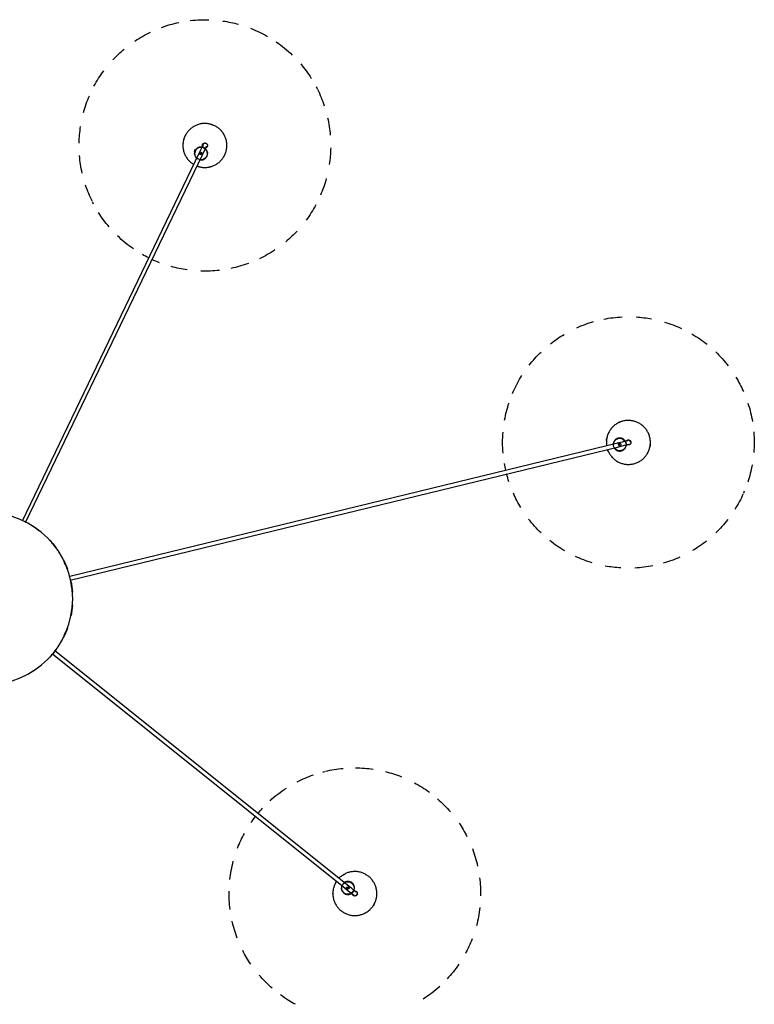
# Model space of a CAD drawing. Header units: millimetres. Extents: x 2868 to 10969, y -1250 to 7939.
# Tile 7 of 15: x 9801 to 10969, y 964 to 2530. Entities that reach past the tile are written whole.
import ezdxf

# ---------------------------------------------------------------- set-up
doc = ezdxf.new("R2010")
doc.units = ezdxf.units.MM
doc.layers.add('E-LITE-EQPM', color=7, linetype='Continuous', lineweight=20)

# ---------------------------------------------------------------- blocks, each defined once
blk = doc.blocks.new('68595-7L_ 68596-7L_ 68596-7L  KOMBO400 - 64314-44-7L SAMBA Black_ribbon beige pendant lamp ø450-7L-596455-Planta_PDF Copy 1')
at = {"layer": 'E-LITE-EQPM', "color": 253, "lineweight": 25, "true_color": 0xaaaaaa}
for p, q in [((104.5, 87.6), (572.3, 462.5)), ((576.1, 457.8), (107.8, 82.5)), ((581.2, 454.7), (582.5, 453)), ((579.4, 450.5), (578.1, 452.1)), ((579.8, 450.8), (578.7, 452.1)), ((579.4, 450.5), (580.9, 451.8)), ((580.9, 451.8), (582.5, 453)), ((582.1, 452.7), (581, 454)), ((132.8, -29.3), (1007.1, -242.2)), ((1005.7, -248.1), (132, -35.2)), ((338, -709.4), (56.1, -123.5)), ((61.6, -121.2), (343.4, -706.8)), ((1001.9, -255.1), (1002.4, -253.1)), ((1001.9, -255.1), (1003.9, -255.6)), ((1002.4, -255.2), (1002.8, -253.6)), ((1003.9, -255.6), (1005.8, -256.1)), ((1005.3, -255.9), (1005.7, -254.3)), ((1006.3, -254.1), (1005.8, -256.1)), ((330.2, -711), (332, -710.1)), ((330.2, -711), (331, -712.8)), ((330.4, -711.4), (331.9, -710.7)), ((331, -712.8), (331.9, -714.6)), ((331.7, -714.1), (333.2, -713.4)), ((333.5, -713.8), (331.9, -714.6))]:
    blk.add_line(p, q, dxfattribs=at)
at = {"layer": 'E-LITE-EQPM', "color": 253, "lineweight": 25, "true_color": 0xaaaaaa, "flags": 128}
for points in [[(556.2, 449.5), (555.8, 450.1), (555.1, 451.3), (554.4, 452.5), (553.8, 453.8), (553.2, 455), (552.6, 456.3), (552.2, 457.6), (551.7, 459), (551.4, 460.3), (551, 461.7), (550.8, 463.1), (550.6, 464.4), (550.4, 465.8), (550.3, 467.2), (550.3, 468.6), (550.3, 470), (550.3, 471.4), (550.5, 472.8), (550.6, 474.2), (550.9, 475.6), (551.2, 477), (551.5, 478.3), (551.9, 479.7), (552.4, 481), (552.9, 482.3), (553.4, 483.6), (554, 484.8), (554.7, 486.1), (555.4, 487.3), (556.2, 488.5), (557, 489.6), (557.8, 490.7), (558.7, 491.8), (559.6, 492.8), (560.6, 493.9), (561.6, 494.8), (562.7, 495.7), (563.8, 496.6), (564.9, 497.5), (566, 498.3), (567.2, 499), (568.4, 499.7), (569.7, 500.3), (570.9, 500.9), (572.2, 501.5), (573.5, 502), (574.9, 502.4), (576.2, 502.8), (577.6, 503.2), (578.9, 503.4), (580.3, 503.7), (581.7, 503.8), (583.1, 503.9), (584.5, 504), (585.3, 504)], [(585.3, 504), (586.7, 504), (588.1, 503.9), (589.4, 503.8), (590.8, 503.6), (592.2, 503.3), (593.6, 503), (594.9, 502.6), (596.3, 502.2), (597.6, 501.8), (598.9, 501.2), (600.2, 500.7), (601.4, 500.1), (602.6, 499.4), (603.8, 498.7), (605, 497.9), (606.2, 497.1), (607.3, 496.2), (608.3, 495.3), (609.4, 494.4), (610.4, 493.4), (611.3, 492.4), (612.2, 491.3), (613.1, 490.2), (613.9, 489.1), (614.7, 487.9), (615.4, 486.7), (616.1, 485.5), (616.8, 484.3), (617.3, 483), (617.9, 481.7), (618.4, 480.4), (618.8, 479), (619.2, 477.7), (619.5, 476.3), (619.7, 475), (620, 473.6), (620.1, 472.2), (620.2, 470.8), (620.3, 469.4), (620.2, 468), (620.2, 466.6), (620, 465.2), (619.9, 463.8), (619.6, 462.4), (619.3, 461.1), (619, 459.7), (618.6, 458.4), (618.1, 457), (617.6, 455.7), (617.1, 454.4), (616.5, 453.2), (615.8, 452), (615.1, 450.7), (614.4, 449.6), (613.6, 448.4), (612.7, 447.3), (611.8, 446.2), (610.9, 445.2), (609.9, 444.2), (608.9, 443.2), (607.8, 442.3), (606.8, 441.4), (605.6, 440.6), (604.5, 439.8), (603.3, 439), (602.1, 438.3), (600.8, 437.7), (599.6, 437.1), (598.3, 436.5), (597, 436), (595.7, 435.6), (594.3, 435.2), (593, 434.9), (591.6, 434.6), (590.2, 434.4), (588.8, 434.2), (587.4, 434.1), (586, 434), (585.3, 434)], [(564.7, 456.2), (564.6, 456.6), (564.4, 457), (564.3, 457.4), (564.2, 457.8), (564.1, 458.2), (564, 458.6), (564, 459), (563.9, 459.4), (563.9, 459.8), (563.9, 460.2), (563.9, 460.6), (564, 461), (564, 461.4), (564.1, 461.8), (564.1, 462.2), (564.2, 462.7), (564.3, 463), (564.5, 463.4), (564.6, 463.8), (564.7, 464.2), (564.9, 464.6), (565.1, 465), (565.3, 465.3), (565.5, 465.7), (565.7, 466), (566, 466.3), (566.2, 466.7), (566.5, 467), (566.8, 467.3), (567.1, 467.6), (567.4, 467.9), (567.7, 468.1), (568, 468.4), (568.3, 468.6), (568.7, 468.8), (569, 469.1), (569.4, 469.3), (569.8, 469.4), (570.1, 469.6), (570.5, 469.8), (570.9, 469.9), (571.3, 470), (571.7, 470.1), (572.1, 470.2), (572.5, 470.3), (572.9, 470.4), (573.3, 470.4), (573.7, 470.4), (574.1, 470.5), (574.6, 470.4), (575, 470.4), (575.4, 470.4), (575.8, 470.3), (576.2, 470.3), (576.6, 470.2), (577, 470.1), (577.4, 470), (577.8, 469.8), (578.2, 469.7), (578.5, 469.5), (578.9, 469.3), (579.3, 469.1), (579.6, 468.9), (580, 468.7)], [(580.2, 468.8), (580.4, 468.9), (580.5, 469.1), (580.7, 469.2), (580.9, 469.3), (581, 469.5), (581.2, 469.6), (581.4, 469.7), (581.5, 469.8), (581.7, 470), (581.8, 470.1), (581.9, 470.2), (582.1, 470.3), (582.2, 470.4), (582.3, 470.5), (582.4, 470.6), (582.5, 470.7), (582.7, 470.8), (582.7, 470.8), (582.8, 470.9), (582.9, 471), (583, 471.1), (583.1, 471.1), (583.1, 471.2), (583.2, 471.2), (583.2, 471.2), (583.3, 471.3), (583.3, 471.3), (583.4, 471.3), (583.4, 471.3), (583.4, 471.4), (583.4, 471.4)], [(585.3, 473), (585.1, 473), (584.9, 473), (584.8, 473), (584.6, 473), (584.5, 472.9), (584.3, 472.9), (584.2, 472.9), (584, 472.8), (583.8, 472.8), (583.7, 472.7), (583.6, 472.6), (583.4, 472.6), (583.3, 472.5), (583.1, 472.4), (583, 472.3), (582.9, 472.2), (582.7, 472.1), (582.6, 472), (582.5, 471.9), (582.4, 471.8), (582.3, 471.7), (582.2, 471.6), (582.1, 471.4), (582, 471.3), (581.9, 471.2), (581.8, 471), (581.7, 470.9), (581.7, 470.8), (581.6, 470.6), (581.5, 470.5), (581.5, 470.3), (581.4, 470.2), (581.4, 470), (581.3, 469.8), (581.3, 469.7)], [(585.3, 465), (585.4, 465), (585.6, 465), (585.7, 465), (585.9, 465.1), (586.1, 465.1), (586.2, 465.1), (586.4, 465.2), (586.5, 465.2), (586.7, 465.3), (586.8, 465.3), (587, 465.4), (587.1, 465.5), (587.2, 465.5), (587.4, 465.6), (587.5, 465.7), (587.6, 465.8), (587.8, 465.9), (587.9, 466), (588, 466.1), (588.1, 466.2), (588.2, 466.3), (588.3, 466.5), (588.4, 466.6), (588.5, 466.7), (588.6, 466.9), (588.7, 467), (588.8, 467.1), (588.9, 467.3), (588.9, 467.4), (589, 467.6), (589, 467.7), (589.1, 467.9), (589.1, 468), (589.2, 468.2), (589.2, 468.3), (589.2, 468.5), (589.2, 468.7), (589.3, 468.8), (589.3, 469), (589.3, 469.1), (589.2, 469.3), (589.2, 469.4), (589.2, 469.6), (589.2, 469.8), (589.2, 469.9), (589.1, 470.1), (589.1, 470.2), (589, 470.4), (589, 470.5), (588.9, 470.7), (588.8, 470.8), (588.8, 471), (588.7, 471.1), (588.6, 471.2), (588.5, 471.4), (588.4, 471.5), (588.3, 471.6), (588.2, 471.7), (588.1, 471.9), (588, 472), (587.8, 472.1), (587.7, 472.2), (587.6, 472.3), (587.5, 472.4), (587.3, 472.4), (587.2, 472.5), (587, 472.6), (586.9, 472.7), (586.7, 472.7), (586.6, 472.8), (586.4, 472.8), (586.3, 472.9), (586.1, 472.9), (586, 472.9), (585.8, 473), (585.7, 473), (585.5, 473), (585.3, 473), (585.3, 473)], [(569.5, 460.3), (573.8, 463.7), (578, 467.1), (580.2, 468.8)], [(583.9, 464.1), (579.7, 460.7), (575.4, 457.3), (573.3, 455.6)], [(583.7, 464.1), (583.9, 463.7), (584, 463.4), (584.1, 463), (584.2, 462.6), (584.3, 462.2), (584.4, 461.8), (584.4, 461.3), (584.5, 460.9), (584.5, 460.5), (584.5, 460.1), (584.5, 459.7), (584.5, 459.3), (584.4, 458.9), (584.4, 458.5), (584.3, 458.1), (584.2, 457.7), (584.1, 457.3), (584, 456.9), (583.8, 456.5), (583.7, 456.1), (583.5, 455.7), (583.3, 455.4), (583.1, 455), (582.9, 454.7), (582.7, 454.3), (582.4, 454), (582.2, 453.7)], [(587.1, 466.7), (587.1, 466.7), (587.1, 466.7), (587.1, 466.7), (587.1, 466.6), (587, 466.6), (587, 466.6), (587, 466.5), (586.9, 466.5), (586.8, 466.4), (586.8, 466.4), (586.7, 466.3), (586.6, 466.3), (586.5, 466.2), (586.4, 466.1), (586.3, 466), (586.2, 465.9), (586.1, 465.8), (586, 465.7), (585.8, 465.6), (585.7, 465.5), (585.6, 465.4), (585.4, 465.3), (585.3, 465.2), (585.1, 465.1), (585, 464.9), (584.8, 464.8), (584.7, 464.7), (584.5, 464.5), (584.3, 464.4), (584.1, 464.3), (584, 464.1), (583.9, 464.1)], [(585, 465), (585.2, 465), (585.3, 465)], [(585.3, 434), (583.9, 434), (582.5, 434.1), (581.1, 434.3), (579.7, 434.5), (578.3, 434.7), (576.9, 435), (575.6, 435.4), (574.2, 435.8), (572.9, 436.3), (571.6, 436.8), (570.4, 437.3), (569.1, 438), (567.9, 438.6), (566.7, 439.4), (565.5, 440.1), (564.4, 440.9), (563.3, 441.8), (562.2, 442.7), (561.1, 443.6), (560.2, 444.6)], [(579, 451.1), (578.7, 450.9), (578.3, 450.7), (577.9, 450.5), (577.5, 450.4), (577.1, 450.3), (576.7, 450.2), (576.3, 450.1), (575.9, 450), (575.5, 449.9), (575.1, 449.9), (574.7, 449.9), (574.3, 449.9), (573.9, 449.9), (573.5, 449.9), (573, 449.9), (572.6, 450), (572.2, 450.1), (571.8, 450.1), (571.4, 450.2), (571, 450.4), (570.6, 450.5), (570.3, 450.7), (569.9, 450.8), (569.5, 451), (569.2, 451.2), (568.8, 451.4), (568.5, 451.6)], [(987, -237.3), (987.2, -236.7), (987.7, -235.4), (988.3, -234.1), (988.9, -232.9), (989.5, -231.6), (990.2, -230.4), (991, -229.2), (991.8, -228.1), (992.6, -227), (993.5, -225.9), (994.4, -224.8), (995.4, -223.8), (996.4, -222.8), (997.4, -221.9), (998.5, -221), (999.6, -220.2), (1000.8, -219.4), (1002, -218.6), (1003.2, -217.9), (1004.4, -217.3), (1005.7, -216.7), (1007, -216.1), (1008.3, -215.6), (1009.6, -215.2), (1010.9, -214.8), (1012.3, -214.4), (1013.7, -214.1), (1015, -213.9), (1016.4, -213.7), (1017.8, -213.6), (1019.2, -213.5), (1020.6, -213.5), (1022, -213.6), (1023.4, -213.7), (1024.8, -213.8), (1026.2, -214), (1027.6, -214.3), (1028.9, -214.6), (1030.3, -215), (1031.6, -215.4), (1032.9, -215.9), (1034.2, -216.5), (1035.5, -217), (1036.7, -217.7), (1037.9, -218.4), (1039.1, -219.1), (1040.3, -219.9), (1041.4, -220.7), (1042.5, -221.6), (1043.6, -222.5), (1044.6, -223.5), (1045.6, -224.5), (1046.5, -225.5), (1047.4, -226.6), (1047.9, -227.2)], [(1047.9, -227.2), (1048.7, -228.3), (1049.5, -229.4), (1050.3, -230.6), (1050.9, -231.8), (1051.6, -233.1), (1052.2, -234.4), (1052.7, -235.7), (1053.2, -237), (1053.6, -238.3), (1054, -239.6), (1054.4, -241), (1054.6, -242.4), (1054.8, -243.8), (1055, -245.1), (1055.1, -246.5), (1055.2, -247.9), (1055.2, -249.3), (1055.1, -250.7), (1055, -252.1), (1054.8, -253.5), (1054.6, -254.9), (1054.3, -256.3), (1054, -257.6), (1053.6, -259), (1053.1, -260.3), (1052.6, -261.6), (1052.1, -262.9), (1051.5, -264.2), (1050.8, -265.4), (1050.1, -266.6), (1049.4, -267.8), (1048.6, -269), (1047.7, -270.1), (1046.9, -271.2), (1045.9, -272.2), (1045, -273.2), (1043.9, -274.2), (1042.9, -275.1), (1041.8, -276), (1040.7, -276.9), (1039.6, -277.7), (1038.4, -278.4), (1037.2, -279.1), (1035.9, -279.8), (1034.7, -280.4), (1033.4, -280.9), (1032.1, -281.4), (1030.7, -281.9), (1029.4, -282.3), (1028, -282.6), (1026.7, -282.9), (1025.3, -283.1), (1023.9, -283.3), (1022.5, -283.4), (1021.1, -283.5), (1019.7, -283.5), (1018.3, -283.5), (1016.9, -283.4), (1015.5, -283.2), (1014.1, -283), (1012.8, -282.7), (1011.4, -282.4), (1010.1, -282), (1008.7, -281.6), (1007.4, -281.1), (1006.1, -280.6), (1004.9, -280), (1003.6, -279.3), (1002.4, -278.7), (1001.2, -277.9), (1000, -277.1), (998.9, -276.3), (997.8, -275.4), (996.8, -274.5), (995.7, -273.6), (994.7, -272.6), (993.8, -271.5), (992.9, -270.5), (992.4, -269.9)], [(997.5, -240.1), (997.7, -239.7), (997.9, -239.4), (998.2, -239), (998.4, -238.7), (998.7, -238.4), (998.9, -238.1), (999.2, -237.8), (999.5, -237.5), (999.8, -237.2), (1000.2, -237), (1000.5, -236.7), (1000.8, -236.5), (1001.2, -236.3), (1001.6, -236.1), (1001.9, -235.9), (1002.3, -235.7), (1002.7, -235.6), (1003.1, -235.4), (1003.5, -235.3), (1003.8, -235.2), (1004.2, -235.1), (1004.7, -235), (1005.1, -235), (1005.5, -234.9), (1005.9, -234.9), (1006.3, -234.9), (1006.7, -234.9), (1007.1, -234.9), (1007.5, -234.9), (1007.9, -235), (1008.3, -235.1), (1008.7, -235.1), (1009.1, -235.2), (1009.5, -235.4), (1009.9, -235.5), (1010.3, -235.6), (1010.7, -235.8), (1011.1, -236), (1011.4, -236.2), (1011.8, -236.4), (1012.1, -236.6), (1012.5, -236.8), (1012.8, -237.1), (1013.1, -237.3), (1013.4, -237.6), (1013.7, -237.9), (1014, -238.2), (1014.3, -238.5), (1014.5, -238.8), (1014.8, -239.2), (1015, -239.5), (1015.2, -239.8), (1015.4, -240.2), (1015.6, -240.6), (1015.8, -240.9), (1016, -241.3), (1016.1, -241.7), (1016.2, -242.1), (1016.4, -242.5), (1016.5, -242.9), (1016.5, -243.3), (1016.6, -243.7), (1016.7, -244.1), (1016.7, -244.5)], [(992.4, -269.9), (991.6, -268.7), (990.8, -267.6), (990.1, -266.4), (989.4, -265.2), (988.7, -263.9), (988.2, -262.7), (987.6, -261.4), (987.1, -260.1), (986.7, -258.7), (986.3, -257.4), (986, -256), (985.7, -254.7), (985.5, -253.3), (985.3, -251.9), (985.2, -250.5), (985.2, -249.1), (985.2, -247.7), (985.2, -246.3), (985.4, -244.9), (985.5, -243.5)], [(1002.1, -254.5), (1001.8, -254.3), (1001.4, -254.2), (1001, -253.9), (1000.7, -253.7), (1000.4, -253.5), (1000, -253.2), (999.7, -253), (999.4, -252.7), (999.1, -252.4), (998.8, -252.1), (998.6, -251.8), (998.3, -251.5), (998.1, -251.2), (997.8, -250.8), (997.6, -250.5), (997.4, -250.1), (997.2, -249.8), (997, -249.4), (996.9, -249), (996.7, -248.6), (996.6, -248.2), (996.5, -247.8), (996.4, -247.4), (996.3, -247), (996.2, -246.6), (996.2, -246.2), (996.1, -245.8)], [(1015.5, -250.5), (1010.2, -249.2), (1004.9, -247.9), (1002.2, -247.2)], [(1003.6, -241.4), (1008.9, -242.7), (1014.2, -244), (1016.9, -244.6)], [(1015.4, -250.3), (1015.1, -250.6), (1014.9, -251), (1014.7, -251.3), (1014.4, -251.6), (1014.2, -251.9), (1013.9, -252.2), (1013.6, -252.5), (1013.3, -252.8), (1013, -253.1), (1012.7, -253.3), (1012.3, -253.6), (1012, -253.8), (1011.6, -254), (1011.3, -254.2), (1010.9, -254.4), (1010.5, -254.6), (1010.2, -254.8), (1009.8, -254.9), (1009.4, -255), (1009, -255.1), (1008.6, -255.2), (1008.2, -255.3), (1007.8, -255.4), (1007.4, -255.4), (1006.9, -255.4), (1006.5, -255.5), (1006.1, -255.5)], [(1019.5, -251.4), (1019.5, -251.4), (1019.4, -251.4), (1019.4, -251.4), (1019.4, -251.4), (1019.4, -251.4), (1019.3, -251.4), (1019.2, -251.4), (1019.2, -251.4), (1019.1, -251.3), (1019, -251.3), (1018.9, -251.3), (1018.8, -251.3), (1018.7, -251.2), (1018.6, -251.2), (1018.4, -251.2), (1018.3, -251.1), (1018.2, -251.1), (1018, -251.1), (1017.9, -251), (1017.7, -251), (1017.5, -251), (1017.3, -250.9), (1017.2, -250.9), (1017, -250.8), (1016.8, -250.8), (1016.6, -250.7), (1016.4, -250.7), (1016.2, -250.6), (1015.9, -250.6), (1015.7, -250.5), (1015.5, -250.5), (1015.5, -250.5)], [(1016.9, -244.6), (1017.1, -244.7), (1017.3, -244.7), (1017.5, -244.8), (1017.7, -244.8), (1018, -244.9), (1018.2, -244.9), (1018.3, -245), (1018.5, -245), (1018.7, -245.1), (1018.9, -245.1), (1019.1, -245.2), (1019.2, -245.2), (1019.4, -245.2), (1019.6, -245.3), (1019.7, -245.3), (1019.8, -245.3), (1020, -245.4), (1020.1, -245.4), (1020.2, -245.4), (1020.3, -245.5), (1020.4, -245.5), (1020.5, -245.5), (1020.6, -245.5), (1020.6, -245.5), (1020.7, -245.6), (1020.8, -245.6), (1020.8, -245.6), (1020.8, -245.6), (1020.9, -245.6), (1020.9, -245.6), (1020.9, -245.6)], [(1017, -251), (1017.1, -251.1), (1017.2, -251.2), (1017.3, -251.3), (1017.4, -251.4), (1017.5, -251.5), (1017.7, -251.6), (1017.8, -251.7), (1017.9, -251.8), (1018.1, -251.9), (1018.2, -252), (1018.3, -252.1), (1018.5, -252.1), (1018.6, -252.2), (1018.8, -252.3), (1018.9, -252.3), (1019.1, -252.4), (1019.2, -252.4), (1019.4, -252.4), (1019.6, -252.5), (1019.7, -252.5), (1019.9, -252.5), (1020, -252.5), (1020.2, -252.5), (1020.3, -252.5), (1020.5, -252.5), (1020.7, -252.5), (1020.8, -252.5), (1021, -252.4), (1021.1, -252.4), (1021.3, -252.4), (1021.4, -252.3), (1021.6, -252.2), (1021.7, -252.2), (1021.9, -252.1), (1022, -252.1), (1022.2, -252), (1022.3, -251.9), (1022.4, -251.8), (1022.6, -251.7), (1022.7, -251.6), (1022.8, -251.5), (1022.9, -251.4), (1023.1, -251.3), (1023.2, -251.2), (1023.3, -251), (1023.4, -250.9), (1023.5, -250.8), (1023.5, -250.7), (1023.6, -250.5), (1023.7, -250.4), (1023.8, -250.2), (1023.8, -250.1), (1023.9, -249.9), (1024, -249.8), (1024, -249.6), (1024, -249.5), (1024.1, -249.3), (1024.1, -249.2), (1024.1, -249), (1024.2, -248.9), (1024.2, -248.7), (1024.2, -248.5), (1024.2, -248.4), (1024.2, -248.2), (1024.1, -248.1), (1024.1, -247.9), (1024.1, -247.7), (1024.1, -247.6), (1024, -247.4), (1024, -247.3), (1023.9, -247.1), (1023.9, -247), (1023.8, -246.8), (1023.7, -246.7), (1023.6, -246.5), (1023.6, -246.4), (1023.5, -246.3), (1023.4, -246.1), (1023.3, -246.1)], [(1023.3, -246.1), (1023.2, -245.9), (1023.1, -245.8), (1023, -245.7), (1022.9, -245.6), (1022.8, -245.5), (1022.7, -245.4), (1022.5, -245.3), (1022.4, -245.2), (1022.3, -245.1), (1022.1, -245), (1022, -245), (1021.9, -244.9), (1021.7, -244.8), (1021.6, -244.8), (1021.4, -244.7), (1021.3, -244.7), (1021.1, -244.6), (1020.9, -244.6), (1020.8, -244.6), (1020.6, -244.5), (1020.5, -244.5), (1020.3, -244.5), (1020.1, -244.5), (1020, -244.5), (1019.8, -244.5), (1019.7, -244.5), (1019.5, -244.6), (1019.4, -244.6), (1019.2, -244.6), (1019, -244.7), (1018.9, -244.7), (1018.7, -244.8), (1018.6, -244.8), (1018.4, -244.9), (1018.3, -245)], [(1016.9, -250.8), (1016.9, -250.9), (1017, -251)], [(334.3, -688.2), (335.1, -687.9), (336.4, -687.5), (337.7, -687.1), (339.1, -686.8), (340.5, -686.5), (341.8, -686.3), (343.2, -686.1), (344.6, -686), (346, -685.9), (347.4, -685.9), (348.8, -685.9), (350.2, -686.1), (351.6, -686.2), (353, -686.4), (354.4, -686.7), (355.7, -687), (357.1, -687.4), (358.4, -687.9), (359.7, -688.3), (361, -688.9), (362.3, -689.5), (363.5, -690.1), (364.7, -690.8), (365.9, -691.5), (367.1, -692.3), (368.2, -693.2), (369.3, -694), (370.4, -695), (371.4, -695.9), (372.4, -696.9), (373.3, -698), (374.2, -699), (375, -700.1), (375.9, -701.3), (376.6, -702.5), (377.3, -703.7), (378, -704.9), (378.6, -706.2), (379.2, -707.4), (379.7, -708.7), (380.1, -710.1), (380.6, -711.4), (380.9, -712.8), (381.2, -714.1), (381.4, -715.5), (381.6, -716.9), (381.8, -718.3), (381.8, -719.7), (381.9, -721.1), (381.8, -722.5), (381.7, -723.9), (381.6, -725.3), (381.4, -726.7), (381.1, -728), (381, -728.8)], [(312.8, -713), (313.1, -711.7), (313.5, -710.3), (313.9, -709), (314.5, -707.7), (315, -706.4), (315.6, -705.1), (316.3, -703.9), (317, -702.7), (317.7, -701.5), (318.5, -700.4), (319.4, -699.2), (320.3, -698.2), (321.2, -697.1), (322.2, -696.1), (323.2, -695.1), (324.2, -694.2), (325.3, -693.3), (326.4, -692.5), (327.6, -691.7), (328.8, -690.9)], [(330.8, -710.8), (330.7, -710.4), (330.6, -710), (330.5, -709.6), (330.5, -709.2), (330.4, -708.7), (330.4, -708.3), (330.4, -707.9), (330.4, -707.5), (330.5, -707.1), (330.5, -706.7), (330.6, -706.3), (330.7, -705.9), (330.8, -705.5), (330.9, -705.1), (331, -704.7), (331.2, -704.3), (331.3, -703.9), (331.5, -703.6), (331.7, -703.2), (331.9, -702.8), (332.1, -702.5), (332.3, -702.1), (332.6, -701.8), (332.9, -701.5), (333.1, -701.2), (333.4, -700.9), (333.7, -700.6)], [(339, -698), (339.4, -697.9), (339.8, -697.9), (340.2, -697.9), (340.6, -697.8), (341, -697.8), (341.5, -697.9), (341.9, -697.9), (342.3, -698), (342.7, -698), (343.1, -698.1), (343.5, -698.2), (343.9, -698.3), (344.3, -698.5), (344.7, -698.6), (345, -698.8), (345.4, -699), (345.8, -699.2), (346.1, -699.4), (346.5, -699.6), (346.8, -699.8), (347.1, -700.1), (347.4, -700.3), (347.7, -700.6), (348, -700.9), (348.3, -701.2), (348.6, -701.5), (348.9, -701.8), (349.1, -702.2), (349.3, -702.5), (349.6, -702.9), (349.8, -703.2), (349.9, -703.6), (350.1, -703.9), (350.3, -704.3), (350.4, -704.7), (350.6, -705.1), (350.7, -705.5), (350.8, -705.9), (350.9, -706.3), (350.9, -706.7), (351, -707.1), (351, -707.5), (351, -707.9), (351, -708.4), (351, -708.8), (351, -709.2), (350.9, -709.6), (350.8, -710), (350.8, -710.4), (350.7, -710.8), (350.6, -711.2), (350.4, -711.6), (350.3, -712), (350.1, -712.3), (349.9, -712.7), (349.8, -713.1), (349.5, -713.4), (349.3, -713.8), (349.1, -714.1), (348.8, -714.5), (348.6, -714.8), (348.3, -715.1), (348, -715.4), (347.7, -715.7)], [(341.9, -703.6), (344.2, -708.5), (346.6, -713.4), (347.8, -715.9)], [(381, -728.8), (380.6, -730.1), (380.2, -731.5), (379.8, -732.8), (379.3, -734.1), (378.7, -735.4), (378.1, -736.7), (377.5, -737.9), (376.8, -739.1), (376, -740.3), (375.2, -741.4), (374.4, -742.5), (373.5, -743.6), (372.5, -744.7), (371.6, -745.7), (370.6, -746.7), (369.5, -747.6), (368.4, -748.5), (367.3, -749.3), (366.1, -750.1), (365, -750.8), (363.8, -751.5), (362.5, -752.2), (361.2, -752.8), (360, -753.3), (358.7, -753.8), (357.3, -754.3), (356, -754.7), (354.6, -755), (353.3, -755.3), (351.9, -755.5), (350.5, -755.7), (349.1, -755.8), (347.7, -755.9), (346.3, -755.9), (344.9, -755.8), (343.5, -755.7), (342.1, -755.6), (340.7, -755.4), (339.3, -755.1), (338, -754.8), (336.6, -754.4), (335.3, -753.9), (334, -753.4), (332.7, -752.9), (331.4, -752.3), (330.2, -751.7), (329, -751), (327.8, -750.2), (326.6, -749.5), (325.5, -748.6), (324.4, -747.7), (323.4, -746.8), (322.3, -745.9), (321.4, -744.9), (320.4, -743.8), (319.5, -742.8), (318.7, -741.6), (317.9, -740.5), (317.1, -739.3), (316.4, -738.1), (315.7, -736.9), (315.1, -735.6), (314.5, -734.3), (314, -733), (313.6, -731.7), (313.2, -730.4), (312.8, -729), (312.5, -727.7), (312.3, -726.3), (312.1, -724.9), (312, -723.5), (311.9, -722.1), (311.9, -720.7), (311.9, -719.3), (312, -717.9), (312.1, -716.5), (312.3, -715.1), (312.6, -713.8), (312.8, -713)], [(342.4, -718.3), (342, -718.3), (341.6, -718.4), (341.2, -718.4), (340.8, -718.4), (340.4, -718.4), (340, -718.4), (339.6, -718.4), (339.2, -718.3), (338.8, -718.2), (338.4, -718.2), (338, -718.1), (337.6, -717.9), (337.2, -717.8), (336.8, -717.7), (336.4, -717.5), (336, -717.3), (335.7, -717.1), (335.3, -716.9), (335, -716.7), (334.6, -716.4), (334.3, -716.2), (334, -715.9), (333.7, -715.7), (333.4, -715.4), (333.1, -715.1), (332.8, -714.8), (332.6, -714.4)], [(342.4, -718.5), (340, -713.6), (337.6, -708.7), (336.5, -706.2)], [(344.2, -722.2), (344.2, -722.2), (344.2, -722.2), (344.1, -722.2), (344.1, -722.1), (344.1, -722.1), (344.1, -722), (344.1, -722), (344, -721.9), (344, -721.9), (344, -721.8), (343.9, -721.7), (343.9, -721.6), (343.8, -721.5), (343.8, -721.4), (343.7, -721.3), (343.6, -721.1), (343.6, -721), (343.5, -720.9), (343.4, -720.7), (343.4, -720.6), (343.3, -720.4), (343.2, -720.2), (343.1, -720.1), (343, -719.9), (343, -719.7), (342.9, -719.5), (342.8, -719.3), (342.7, -719.1), (342.6, -718.9), (342.5, -718.7), (342.4, -718.5), (342.4, -718.5)], [(343, -720), (342.9, -720.1), (342.9, -720.3), (342.9, -720.5), (342.9, -720.6), (342.9, -720.8), (342.9, -720.9), (342.9, -721.1), (342.9, -721.3), (342.9, -721.4), (342.9, -721.6), (343, -721.7), (343, -721.9), (343, -722), (343.1, -722.2), (343.1, -722.4), (343.2, -722.5), (343.3, -722.6), (343.3, -722.8), (343.4, -722.9), (343.5, -723.1), (343.6, -723.2), (343.7, -723.3), (343.8, -723.4), (343.9, -723.6), (344, -723.7), (344.1, -723.8), (344.2, -723.9), (344.4, -724), (344.5, -724.1), (344.6, -724.2), (344.7, -724.3), (344.9, -724.4), (345, -724.4), (345.2, -724.5), (345.3, -724.6), (345.5, -724.6), (345.6, -724.7), (345.8, -724.7), (345.9, -724.8), (346.1, -724.8), (346.2, -724.8), (346.4, -724.9), (346.5, -724.9), (346.7, -724.9), (346.9, -724.9), (347, -724.9), (347.2, -724.9), (347.3, -724.9), (347.5, -724.8), (347.7, -724.8), (347.8, -724.8), (348, -724.7), (348.1, -724.7), (348.3, -724.6), (348.4, -724.6), (348.6, -724.5), (348.7, -724.4), (348.9, -724.4), (349, -724.3), (349.1, -724.2), (349.3, -724.1), (349.4, -724), (349.5, -723.9), (349.6, -723.8), (349.7, -723.7), (349.8, -723.6), (349.9, -723.4), (350, -723.3), (350.1, -723.2), (350.2, -723), (350.3, -722.9), (350.4, -722.8), (350.5, -722.6), (350.5, -722.5), (350.6, -722.3), (350.6, -722.2), (350.7, -722), (350.7, -721.9), (350.8, -721.8)], [(343, -719.8), (343, -719.9), (343, -720)], [(347.8, -715.9), (347.9, -716.1), (348, -716.3), (348.1, -716.5), (348.2, -716.7), (348.3, -716.9), (348.3, -717.1), (348.4, -717.2), (348.5, -717.4), (348.6, -717.6), (348.7, -717.8), (348.8, -717.9), (348.8, -718.1), (348.9, -718.2), (349, -718.4), (349, -718.5), (349.1, -718.6), (349.2, -718.7), (349.2, -718.9), (349.3, -719), (349.3, -719.1), (349.4, -719.2), (349.4, -719.2), (349.4, -719.3), (349.5, -719.4), (349.5, -719.4), (349.5, -719.5), (349.5, -719.5), (349.5, -719.6), (349.6, -719.6), (349.6, -719.6), (349.6, -719.6)], [(350.8, -721.8), (350.8, -721.6), (350.8, -721.5), (350.8, -721.3), (350.9, -721.2), (350.9, -721), (350.9, -720.8), (350.9, -720.7), (350.8, -720.5), (350.8, -720.4), (350.8, -720.2), (350.8, -720), (350.7, -719.9), (350.7, -719.7), (350.6, -719.6), (350.6, -719.4), (350.5, -719.3), (350.5, -719.1), (350.4, -719), (350.3, -718.9), (350.2, -718.7), (350.1, -718.6), (350, -718.5), (349.9, -718.3), (349.8, -718.2), (349.7, -718.1), (349.6, -718), (349.5, -717.9), (349.4, -717.8), (349.2, -717.7), (349.1, -717.6), (349, -717.5), (348.8, -717.4), (348.7, -717.3), (348.6, -717.3), (348.4, -717.2)]]:
    blk.add_lwpolyline(points, dxfattribs=at)
at = {"layer": 'E-LITE-EQPM', "color": 253, "lineweight": 25, "true_color": 0xaaaaaa}
for centre, radius, start, end in [((585.3, 469), 200, 118.2357, 121.7503), ((585.3, 469), 200, 121.7848, 126.3154), ((585.3, 469), 200, 47.5781, 57.0317), ((585.3, 469), 200, 131.122, 139.4916), ((585.3, 469), 200, 38.7079, 42.8225), ((585.3, 469), 200, 145.888, 153.031), ((585.3, 469), 200, 34.2237, 38.7079), ((585.3, 469), 200, 21.1948, 28.5362), ((585.3, 469), 200, 159.2181, 167.3546), ((585.3, 469), 200, 6.3409, 14.8707), ((585.3, 469), 200, 172.772, 181.1048), ((585.3, 469), 35, 118.7022, 120), ((585.3, 469), 35, 58.9012, 62.5448), ((585.3, 469), 35, 27.9975, 33.574), ((574.2, 460.2), 10, 38.7079, 218.7079), ((574.2, 460.2), 10.3, 94.276, 103.0746), ((585.3, 469), 4, 90, 116.9492), ((585.3, 469), 3, 8.7079, 23.7079), ((585.3, 469), 200, 352.772, 1.1048), ((585.3, 469), 35, 178.9566, 180.9688), ((574.2, 460.2), 10.3, 152.7041, 163.6446), ((574.2, 460.2), 10, 218.7079, 38.7079), ((574.2, 460.2), 2, 38.7079, 218.7079), ((574.2, 460.2), 2, 38.7079, 218.7079), ((574.2, 460.2), 2, 218.7079, 38.7079), ((574.2, 460.2), 2, 218.7079, 38.7079), ((574.2, 460.2), 10.3, 332.7041, 343.6446), ((585.3, 469), 4, 270, 299.9673), ((585.3, 469), 200, 186.3409, 194.8707), ((585.3, 469), 35, 207.9975, 213.574), ((585.3, 469), 35, 238.9032, 242.5448), ((574.2, 460.2), 10.3, 274.276, 282.281), ((585.3, 469), 35, 298.7022, 300), ((585.3, 469), 200, 339.0817, 347.3546), ((585.3, 469), 200, 201.1948, 208.5362), ((585.3, 469), 200, 325.888, 333.031), ((585.3, 469), 200, 214.3056, 217.896), ((585.3, 469), 200, 219.5462, 222.8225), ((585.3, 469), 200, 311.122, 319.4916), ((585.3, 469), 200, 227.5781, 237.0317), ((585.3, 469), 200, 298.2357, 306.3154), ((585.3, 469), 200, 242.6287, 250.7666), ((585.3, 469), 200, 284.1075, 291.6929), ((585.3, 469), 200, 255.2218, 256.2619), ((585.3, 469), 200, 256.4614, 264.6206), ((585.3, 469), 200, 270.2851, 278.3921), ((0, 0), 136.7, 52.3539, 58.5775), ((0, 0), 136.7, 36.2205, 42.8507), ((0, 0), 135.8, 40.5876, 40.9091), ((0, 0), 136.7, 20.287, 27.1093), ((0, 0), 135.8, 23.6862, 25.0628), ((0, 0), 136.7, 4.4448, 11.3475), ((0, 0), 135.8, 7.2286, 8.9893), ((0, 0), 136.7, 348.6525, 355.5552), ((0, 0), 135.8, 351.0107, 352.7714), ((0, 0), 136.7, 332.8907, 339.713), ((0, 0), 135.8, 334.9372, 336.3138), ((1020.2, -248.5), 200, 106.683, 114.9486), ((1020.2, -248.5), 200, 93.4893, 100.6323), ((1020.2, -248.5), 200, 78.7233, 87.0929), ((1020.2, -248.5), 200, 65.837, 73.9167), ((1020.2, -248.5), 200, 120.3733, 128.7086), ((1020.2, -248.5), 200, 51.7088, 59.2942), ((0, 0), 136.7, 317.1493, 323.7795), ((0, 0), 135.8, 319.0909, 319.4124), ((0, 0), 136.7, 301.4225, 307.4363), ((1020.2, -248.5), 200, 133.9422, 142.472), ((1020.2, -248.5), 200, 37.8864, 45.9934), ((1020.2, -248.5), 200, 148.7853, 156.1375), ((1020.2, -248.5), 200, 24.0627, 32.2219), ((1020.2, -248.5), 200, 22.8301, 23.8632), ((1020.2, -248.5), 200, 161.825, 165.4882), ((1020.2, -248.5), 200, 10.23, 18.3679), ((1020.2, -248.5), 200, 167.1471, 170.4238), ((1020.2, -248.5), 35, 66.3036, 67.6014), ((1020.2, -248.5), 200, 175.1856, 184.633), ((1020.2, -248.5), 35, 155.5989, 161.1754), ((1020.2, -248.5), 35, 126.558, 127.6014), ((1020.2, -248.5), 200, 355.1856, 4.633), ((1006.4, -245.2), 10, 166.3093, 346.3093), ((1006.4, -245.2), 10, 346.3093, 166.3093), ((1006.4, -245.2), 10.3, 100.3055, 111.246), ((1006.4, -245.2), 2, 166.3093, 346.3093), ((1006.4, -245.2), 2, 166.3093, 323.3238), ((1006.4, -245.2), 2, 346.3093, 166.3093), ((1006.4, -245.2), 2, 346.3093, 166.3093), ((1006.4, -245.2), 10.3, 41.8775, 50.6761), ((1020.2, -248.5), 4, 37.6014, 65.1689), ((1020.2, -248.5), 3, 316.3093, 331.3093), ((1020.2, -248.5), 35, 5.4258, 10.1641), ((1020.2, -248.5), 35, 185.4258, 190.1641), ((1006.4, -245.2), 10.3, 221.8775, 230.6761), ((1006.4, -245.2), 10.3, 280.3055, 291.246), ((1020.2, -248.5), 4, 217.6014, 247.5688), ((1020.2, -248.5), 35, 335.5989, 341.1754), ((1020.2, -248.5), 35, 246.3036, 247.6014), ((1020.2, -248.5), 200, 346.3092, 350.4238), ((1020.2, -248.5), 200, 190.23, 198.3679), ((1020.2, -248.5), 200, 341.825, 346.3092), ((1020.2, -248.5), 200, 202.8301, 203.8632), ((1020.2, -248.5), 200, 204.0627, 212.2219), ((1020.2, -248.5), 200, 328.7853, 336.1375), ((1020.2, -248.5), 200, 217.8864, 225.9934), ((1020.2, -248.5), 200, 313.9422, 322.472), ((1020.2, -248.5), 200, 231.7088, 239.2942), ((1020.2, -248.5), 200, 300.3733, 308.7086), ((1020.2, -248.5), 200, 245.837, 253.9167), ((1020.2, -248.5), 200, 286.683, 294.9486), ((1020.2, -248.5), 200, 258.7233, 267.0929), ((1020.2, -248.5), 200, 273.4893, 280.6323), ((346.9, -720.9), 200, 98.1788, 105.5228), ((346.9, -720.9), 200, 83.3274, 91.8572), ((346.9, -720.9), 200, 69.7586, 78.0907), ((346.9, -720.9), 200, 116.5328, 119.8091), ((346.9, -720.9), 200, 111.2103, 114.8806), ((346.9, -720.9), 200, 56.1922, 64.3437), ((346.9, -720.9), 200, 124.5764, 134.0182), ((346.9, -720.9), 200, 42.8746, 50.0176), ((346.9, -720.9), 200, 139.6153, 147.7531), ((346.9, -720.9), 200, 28.1085, 36.4782), ((346.9, -720.9), 200, 153.448, 161.6072), ((346.9, -720.9), 200, 152.2056, 153.2485), ((346.9, -720.9), 200, 15.2222, 23.3019), ((346.9, -720.9), 200, 167.2716, 175.3787), ((346.9, -720.9), 35, 104.9842, 110.2152), ((346.9, -720.9), 35, 75.9434, 77.9556), ((346.9, -720.9), 35, 134.872, 139.5247), ((340.7, -708.1), 10, 115.6947, 295.6947), ((340.7, -708.1), 10, 295.6947, 115.6947), ((340.7, -708.1), 10.3, 49.6908, 60.6314), ((346.9, -720.9), 200, 1.0941, 8.6795), ((340.7, -708.1), 10.3, 171.2628, 180.0614), ((340.7, -708.1), 10.3, 229.6908, 240.6314), ((340.7, -708.1), 2, 115.6947, 295.6947), ((340.7, -708.1), 2, 115.6947, 295.6947), ((340.7, -708.1), 2, 295.6947, 115.6947), ((340.7, -708.1), 2, 295.6947, 115.6947), ((346.9, -720.9), 4, 166.9868, 196.9541), ((346.9, -720.9), 4, 346.9868, 14.1415), ((340.7, -708.1), 10.3, 351.2628, 0.0614), ((346.9, -720.9), 35, 15.689, 16.9868), ((346.9, -720.9), 200, 181.0941, 188.6795), ((346.9, -720.9), 35, 195.689, 196.9868), ((346.9, -720.9), 3, 272.9302, 280.6947), ((346.9, -720.9), 35, 314.872, 319.5247), ((346.9, -720.9), 200, 347.2716, 355.3787), ((346.9, -720.9), 35, 284.9842, 290.5608), ((346.9, -720.9), 200, 195.2222, 203.3019), ((346.9, -720.9), 200, 333.448, 341.6072), ((346.9, -720.9), 200, 332.2056, 333.2485), ((346.9, -720.9), 200, 208.1085, 216.4782), ((346.9, -720.9), 200, 319.6153, 327.7531), ((346.9, -720.9), 200, 222.8746, 230.0176), ((346.9, -720.9), 200, 304.5764, 314.0182), ((346.9, -720.9), 200, 236.0683, 244.3437), ((346.9, -720.9), 200, 291.2103, 295.6945), ((346.9, -720.9), 200, 295.6945, 299.8091), ((346.9, -720.9), 200, 249.7586, 258.0907), ((346.9, -720.9), 200, 263.3274, 267.9942), ((346.9, -720.9), 200, 268.0165, 271.8572), ((346.9, -720.9), 200, 278.1788, 285.5228)]:
    blk.add_arc(centre, radius, start, end, dxfattribs=at)
for centre, major_axis, ratio, start_param, end_param in [((574.2, 460.2), (-1.88, 2.34), 0.042143, 1.047198, 1.308997), ((574.2, 460.2), (-1.88, 2.34), 0.042143, 1.328342, 1.570796), ((574.2, 460.2), (-1.88, 2.34), 0.042143, 1.570796, 2.094395), ((1006.4, -245.2), (0.71, 2.91), 0.02826, 1.570796, 2.340334), ((1006.4, -245.2), (0.71, 2.91), 0.02826, 1.331196, 1.570796), ((1006.4, -245.2), (0.71, 2.91), 0.02826, 0.805736, 1.308997), ((340.7, -708.1), (2.7, 1.3), 0.038955, 1.832596, 2.094395), ((340.7, -708.1), (2.7, 1.3), 0.038955, 1.570796, 1.812595), ((340.7, -708.1), (2.7, 1.3), 0.038955, 1.047198, 1.570796)]:
    blk.add_ellipse(centre, major_axis=major_axis, ratio=ratio, start_param=start_param, end_param=end_param, dxfattribs=at)
for points, knots in [([(565, 456.3), (564.9, 456.5), (564.7, 456.9), (564.6, 457.3), (564.6, 457.5), (564.5, 457.7), (564.5, 457.8), (564.5, 457.9), (564.5, 457.9), (564.5, 457.9)], [0.4285714, 0.4285714, 0.4285714, 0.4285714, 0.5714286, 0.6785714, 0.7321429, 0.7857143, 0.8392857, 0.8928571, 1, 1, 1, 1]), ([(582.4, 466.7), (582.1, 467.1), (581.4, 467.9), (580.6, 468.6), (580.3, 468.8), (580.3, 468.8)], [-1, -1, -1, -1, -0.8333333, -0.6666667, -0.5555556, -0.5555556, -0.5555556, -0.5555556]), ([(583.4, 464.1), (583.5, 463.8), (583.7, 463.4), (583.8, 463), (583.9, 462.8), (583.9, 462.7), (583.9, 462.5), (584, 462.4), (584, 462.4), (584, 462.4)], [0.4285714, 0.4285714, 0.4285714, 0.4285714, 0.5714286, 0.6785714, 0.7321429, 0.7857143, 0.8392857, 0.8928571, 1, 1, 1, 1]), ([(569.9, 451.1), (569.9, 451.1), (569.8, 451.2), (569.4, 451.4), (568.7, 451.8), (568.1, 452.3), (567.9, 452.4)], [0, 0, 0, 0, 0.1428571, 0.2857143, 0.5714286, 0.6765219, 0.6765219, 0.6765219, 0.6765219]), ([(580.2, 452.2), (580.2, 452.1), (580, 452), (579.7, 451.8), (579.4, 451.6), (579.1, 451.5), (578.9, 451.3), (578.8, 451.3), (578.8, 451.3)], [0.5486111, 0.5486111, 0.5486111, 0.5486111, 0.5833333, 0.6527778, 0.7222222, 0.7916667, 0.8611111, 1, 1, 1, 1]), ([(996.6, -247.3), (996.6, -247.3), (996.6, -247.2), (996.5, -246.7), (996.4, -246.1), (996.4, -245.5)], [0, 0, 0, 0, 0.1428571, 0.2857143, 0.5714286, 0.5714286, 0.5714286, 0.5714286]), ([(997.6, -240.4), (997.8, -240.1), (998, -239.7), (998.3, -239.3), (998.4, -239.1), (998.5, -239), (998.6, -238.9), (998.7, -238.8), (998.7, -238.8), (998.7, -238.8)], [0.3950809, 0.3950809, 0.3950809, 0.3950809, 0.5714286, 0.6785714, 0.7321429, 0.7857143, 0.8392857, 0.8928571, 1, 1, 1, 1]), ([(1015.1, -250.1), (1015, -250.3), (1014.8, -250.7), (1014.5, -251), (1014.4, -251.2), (1014.3, -251.3), (1014.2, -251.4), (1014.2, -251.5), (1014.1, -251.5), (1014.1, -251.5)], [0.4285714, 0.4285714, 0.4285714, 0.4285714, 0.5714286, 0.6785714, 0.7321429, 0.7857143, 0.8392857, 0.8928571, 1, 1, 1, 1]), ([(1016.2, -243.1), (1016.2, -243.1), (1016.2, -243.1), (1016.3, -243.6), (1016.4, -244.3), (1016.4, -244.8)], [0, 0, 0, 0, 0.1428571, 0.2857143, 0.5714286, 0.5714286, 0.5714286, 0.5714286]), ([(1016.6, -247.6), (1016.7, -247.1), (1016.9, -246.1), (1017, -245.1), (1017, -244.8), (1017, -244.7)], [-1, -1, -1, -1, -0.8333333, -0.6666667, -0.5555556, -0.5555556, -0.5555556, -0.5555556]), ([(1003.7, -254.8), (1003.7, -254.8), (1003.5, -254.7), (1003.1, -254.6), (1002.8, -254.5), (1002.5, -254.4), (1002.2, -254.3), (1002.2, -254.2), (1002.1, -254.2)], [0.5486111, 0.5486111, 0.5486111, 0.5486111, 0.5833333, 0.6527778, 0.7222222, 0.7916667, 0.8611111, 1, 1, 1, 1]), ([(332.9, -701.9), (332.9, -701.9), (332.9, -701.8), (333.3, -701.5), (333.7, -701), (334.1, -700.6)], [0, 0, 0, 0, 0.1428571, 0.2857143, 0.5714286, 0.5714286, 0.5714286, 0.5714286]), ([(338.4, -698.4), (338.9, -698.3), (339.5, -698.2), (340.1, -698.2), (340.3, -698.1), (340.5, -698.1), (340.6, -698.1), (340.7, -698.1), (340.7, -698.1), (340.7, -698.1)], [0.3218868, 0.3218868, 0.3218868, 0.3218868, 0.5714286, 0.6785714, 0.7321429, 0.7857143, 0.8392857, 0.8928571, 1, 1, 1, 1]), ([(331.6, -712.2), (331.6, -712.1), (331.5, -711.9), (331.3, -711.6), (331.2, -711.3), (331.1, -711), (331, -710.7), (331, -710.6), (331, -710.6)], [0.5486111, 0.5486111, 0.5486111, 0.5486111, 0.5833333, 0.6527778, 0.7222222, 0.7916667, 0.8611111, 1, 1, 1, 1]), ([(342.4, -718), (342.2, -718), (341.8, -718.1), (341.4, -718.1), (341.1, -718.1), (341, -718.1), (340.8, -718.1), (340.7, -718.1), (340.7, -718.1), (340.7, -718.1)], [0.4285714, 0.4285714, 0.4285714, 0.4285714, 0.5714286, 0.6785714, 0.7321429, 0.7857143, 0.8392857, 0.8928571, 1, 1, 1, 1]), ([(345.3, -717.6), (345.7, -717.4), (346.7, -716.9), (347.5, -716.3), (347.7, -716.1), (347.8, -716)], [-1, -1, -1, -1, -0.8333333, -0.6666667, -0.5555556, -0.5555556, -0.5555556, -0.5555556]), ([(348.6, -714.4), (348.6, -714.4), (348.5, -714.4), (348.2, -714.8), (347.7, -715.3), (347.4, -715.6)], [0, 0, 0, 0, 0.1428571, 0.2857143, 0.5714286, 0.5714286, 0.5714286, 0.5714286])]:
    blk.add_open_spline(points, degree=3, knots=knots, dxfattribs=at)
for points in [[(578.5, 469.2), (578.5, 469.2), (578.6, 469.2), (578.9, 469), (579.2, 468.8), (579.4, 468.7)], [(580.2, 468.8), (580.2, 468.8), (580.1, 468.7), (580.1, 468.7)], [(582.4, 466.7), (582.6, 466.4), (583, 465.9), (583.6, 465.1), (583.9, 464.5), (584, 464.3), (584, 464.2)], [(583.9, 464.1), (583.9, 464.1), (583.9, 464.1), (583.8, 464.1)], [(581.9, 453.8), (581.9, 453.8), (581.9, 453.7), (581.8, 453.7), (581.7, 453.6), (581.6, 453.4), (581.4, 453.2), (581.2, 453), (581, 452.8), (580.8, 452.7), (580.7, 452.6)], [(1015.4, -250.4), (1015.4, -250.4), (1015.4, -250.4), (1015.4, -250.4)], [(1016.6, -247.6), (1016.5, -248), (1016.3, -248.7), (1016.1, -249.5), (1015.8, -250.2), (1015.6, -250.4), (1015.6, -250.4)], [(1016.9, -244.6), (1016.9, -244.6), (1016.8, -244.6), (1016.8, -244.6)], [(1006, -255.2), (1006, -255.2), (1006, -255.2), (1005.9, -255.2), (1005.8, -255.1), (1005.6, -255.1), (1005.3, -255.1), (1005, -255.1), (1004.7, -255), (1004.5, -255), (1004.4, -255)], [(332.8, -714.2), (332.8, -714.2), (332.7, -714.2), (332.7, -714.1), (332.6, -714), (332.5, -713.8), (332.3, -713.6), (332.2, -713.4), (332, -713.1), (331.9, -712.9), (331.9, -712.8)], [(342.4, -718.5), (342.4, -718.4), (342.4, -718.4), (342.4, -718.4)], [(345.3, -717.6), (345, -717.7), (344.3, -718), (343.5, -718.4), (342.8, -718.6), (342.5, -718.6), (342.5, -718.5)], [(347.8, -715.9), (347.8, -715.9), (347.7, -715.8), (347.7, -715.8)]]:
    blk.add_open_spline(points, degree=3, dxfattribs=at)

msp = doc.modelspace()

# ---------------------------------------------------------------- linework, layer by layer
at = {"layer": 'E-LITE-EQPM', "color": 253, "lineweight": 25, "true_color": 0xaaaaaa}
msp.add_arc((9748.9, 1609.4), 136.7, 270, 90, dxfattribs=at)

# ---------------------------------------------------------------- block references
at = {"layer": 'E-LITE-EQPM', "color": 253, "lineweight": 25, "true_color": 0xaaaaaa, "extrusion": (0, 0, -1), "rotation": 179.9999950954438}
msp.add_blockref('68595-7L_ 68596-7L_ 68596-7L  KOMBO400 - 64314-44-7L SAMBA Black_ribbon beige pendant lamp ø450-7L-596455-Planta_PDF Copy 1', (-9748.9, 1609.4), dxfattribs=at)

doc.saveas('drawing.dxf')
